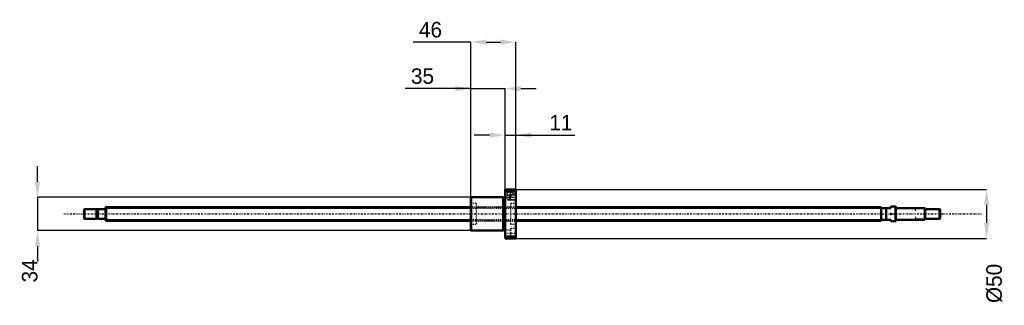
# Model space of a CAD drawing. Header units: millimetres. Extents: x -87 to 914, y -93 to 198.
import ezdxf

# ---------------------------------------------------------------- set-up
doc = ezdxf.new("R2010")
doc.units = ezdxf.units.MM
doc.linetypes.add('Center', pattern=[1.5, 0.45, -0.5, 0.05, -0.5])
doc.linetypes.add('Dashed', pattern=[2, 1, -1])
for name, color, linetype, lineweight in [('2d ConnectionPoints', 7, 'Continuous', 50), ('AM_0', 7, 'Continuous', 50), ('AM_4', 3, 'Continuous', 25), ('AM_5', 3, 'Continuous', 25), ('AM_7', 7, 'Center', 25), ('AM_9', 6, 'Dashed', 25)]:
    doc.layers.add(name, color=color, linetype=linetype, lineweight=lineweight)
doc.dimstyles.new('ISO-25', dxfattribs={"dimtxt": 2.5, "dimasz": 2.5, "dimexe": 1.25, "dimexo": 0.625, "dimtad": 1, "dimtxsty": 'Standard', "dimcen": 2.5, "dimadec": 0, "dimazin": 0, "dimtfac": 1, "dimtmove": 0, "dimatfit": 3, "dimfxl": 0, "dimarcsym": 0})

# ---------------------------------------------------------------- blocks, each defined once
blk = doc.blocks.new('1_BNK_1408_2_5RRG0_871LC5YRR0_Nut_0_in_BNK1408_2_5RRG0_871LC5Y_417_50__4')
at = {"layer": 'AM_0'}
for p, q in [((417.5, 25), (406.5, 25)), ((406.5, 25), (406.5, -25)), ((406.5, 22.6), (406.8, 22.9)), ((406.8, 25), (406.8, 22.9)), ((406.8, 22.9), (417.2, 22.9)), ((417.2, 25), (417.2, 22.9)), ((417.2, 22.9), (417.5, 22.6)), ((417.5, 25), (417.5, -25)), ((371.8, 17), (371.5, 16.8)), ((371.5, 16.8), (371.5, -16.8)), ((371.8, 17), (371.8, -17)), ((404.5, 17), (371.8, 17)), ((404.5, 17), (404.5, -17)), ((406.5, 16.7), (404.5, 16.7)), ((371.5, -16.8), (371.8, -17)), ((371.8, -17), (404.5, -17)), ((404.5, -16.7), (406.5, -16.7)), ((406.8, -22.9), (406.5, -22.6)), ((406.5, -25), (417.5, -25)), ((417.2, -22.9), (406.8, -22.9)), ((406.8, -22.9), (406.8, -25)), ((417.5, -22.6), (417.2, -22.9)), ((417.2, -22.9), (417.2, -25))]:
    blk.add_line(p, q, dxfattribs=at)
at = {"layer": 'AM_5', "linetype": 'Dashed'}
for p, q in [((408.5, 25), (408.5, 18.3)), ((414.5, 25), (414.5, 19.5)), ((410, 17), (408.5, 17)), ((410.1, 14.5), (411, 14)), ((411, 20), (411, 14)), ((417.5, 14), (411, 14)), ((413, 17), (414.5, 17)), ((417.5, 20), (414, 20))]:
    blk.add_line(p, q, dxfattribs=at)
at = {"layer": 'AM_7'}
for p, q in [((411.5, 25.4), (411.5, 16.6)), ((405.9, 19.5), (418.1, 19.5)), ((407.3, 17), (418, 17)), ((405.9, -19.5), (418.1, -19.5))]:
    blk.add_line(p, q, dxfattribs=at)
at = {"layer": 'AM_9'}
for p, q in [((412, 22.2), (406.5, 22.2)), ((408.5, 25), (409, 24.5)), ((409, 24.5), (409, 19.2)), ((414, 24.5), (409, 24.5)), ((412, 24.2), (412, 14.7)), ((417.5, 24.2), (412, 24.2)), ((414, 24.5), (414.5, 25)), ((414, 19.5), (414, 24.5)), ((377, 10.5), (371.5, 10.5)), ((377, 10.5), (377, -10.5)), ((406.5, 16.7), (412, 16.7)), ((409, 19.2), (407.8, 17)), ((407.8, 17), (409.2, 14.5)), ((409.2, 19.3), (409.2, 14.5)), ((409.2, 19.3), (411.5, 17)), ((409.2, 14.5), (417, 14.5)), ((411.5, 17), (414, 19.5)), ((412, 14.7), (417.5, 14.7)), ((412, 10.5), (412, -10.5)), ((417.5, 10.5), (412, 10.5)), ((417, 19.5), (414, 19.5)), ((417.5, 20), (417, 19.5)), ((417, 19.5), (417, 14.5)), ((417, 14.5), (417.5, 14)), ((412, 7), (377, 7)), ((377, -7), (412, -7)), ((371.5, -10.5), (377, -10.5)), ((412, -16.7), (406.5, -16.7)), ((412, -10.5), (417.5, -10.5)), ((412, -14.7), (412, -24.2)), ((417.5, -14.7), (412, -14.7)), ((406.5, -22.2), (412, -22.2)), ((412, -24.2), (417.5, -24.2))]:
    blk.add_line(p, q, dxfattribs=at)
blk.add_lwpolyline([(409, 19.2), (409, 19.2), (409.1, 19.3), (409.2, 19.3)], dxfattribs=at)
blk = doc.blocks.new('2_BNK_1408_2_5RRG0_871LC5Y_Shaft_0_in_BNK1408_2_5RRG0_871LC5Y_417_50__4')
at = {"layer": 'AM_0'}
for p, q in [((-21.5, 5), (-22, 4.5)), ((-22, 4.5), (-22, -4.5)), ((-9.15, 5), (-21.5, 5)), ((-21.5, 5), (-21.5, -5)), ((-9.15, 5), (-9.15, -5)), ((-8, 4.8), (-9.15, 4.8)), ((-8, 5), (-8, -5)), ((-0.2, 5), (-8, 5)), ((0.5, 7), (0, 6.5)), ((0, 6.5), (0, -6.5)), ((371.5, 7), (0.5, 7)), ((0.5, 7), (0.5, -7)), ((789, 7), (417.5, 7)), ((789, 7), (789, -7)), ((799, 6), (789, 6)), ((794, 6), (794, -6)), ((803.8, 7.5), (799, 7.5)), ((799, 7.5), (799, 6)), ((804, 7.3), (803.8, 7.5)), ((803.8, 7.5), (803.8, -7.5)), ((804, 7.3), (804, -7.3)), ((833.5, 6), (804.2, 6)), ((833.5, 6), (833.5, -6)), ((834, 5.5), (833.5, 6)), ((834, 5.5), (834, -5.5)), ((848.5, 5), (834, 5)), ((848.5, 5), (848.5, -5)), ((849, 4.5), (848.5, 5)), ((849, 4.5), (849, -4.5)), ((-22, -4.5), (-21.5, -5)), ((-21.5, -5), (-9.15, -5)), ((-9.15, -4.8), (-8, -4.8)), ((-8, -5), (-0.2, -5)), ((0, -6.5), (0.5, -7)), ((0.5, -7), (371.5, -7)), ((417.5, -7), (789, -7)), ((789, -6), (799, -6)), ((799, -6), (799, -7.5)), ((799, -7.5), (803.8, -7.5)), ((803.8, -7.5), (804, -7.3)), ((804.2, -6), (833.5, -6)), ((833.5, -6), (834, -5.5)), ((834, -5), (848.5, -5)), ((848.5, -5), (849, -4.5))]:
    blk.add_line(p, q, dxfattribs=at)
for centre, start, end in [((-0.2, 5.2), 270, 0), ((804.2, 6.2), 180, 270), ((-0.2, -5.2), 360, 90), ((804.2, -6.2), 90, 180)]:
    blk.add_arc(centre, 0.2, start, end, dxfattribs=at)
at = {"layer": 'AM_4'}
for p, q in [((-0.2, 5), (-0.2, -5)), ((804.2, 6), (804.2, -6))]:
    blk.add_line(p, q, dxfattribs=at)
at = {"layer": 'AM_5'}
for p, q in [((0, 5.773), (371.5, 5.773)), ((417.5, 5.773), (789, 5.773)), ((789, 3.5), (789, 5.773)), ((834, 5.3865), (824, 5.3865)), ((824, 3), (824, 5.3865)), ((0, -5.773), (371.5, -5.773)), ((417.5, -5.773), (789, -5.773)), ((789, -3.5), (789, -5.773)), ((824, -3), (824, -5.3865)), ((834, -5.3865), (824, -5.3865))]:
    blk.add_line(p, q, dxfattribs=at)
at = {"layer": 'AM_5', "linetype": 'Dashed'}
for p, q in [((371.5, 5.773), (417.5, 5.773)), ((371.5, -5.773), (417.5, -5.773))]:
    blk.add_line(p, q, dxfattribs=at)
at = {"layer": 'AM_7'}
blk.add_line((-42.45, 0), (891.45, 0), dxfattribs=at)
at = {"layer": 'AM_9'}
for p, q in [((417.5, 7), (371.5, 7)), ((371.5, -7), (417.5, -7))]:
    blk.add_line(p, q, dxfattribs=at)
blk = doc.blocks.new('*D3')
at = {"layer": 'AM_5', "color": 0, "lineweight": -2}
for p, q in [((-69.34, 32.78), (-69.34, 48.56)), ((371.75, 17), (-69.34, 17)), ((-69.34, 17), (-69.34, -17)), ((371.75, -17), (-69.34, -17)), ((-69.34, -32.78), (-69.34, -48.56))]:
    blk.add_line(p, q, dxfattribs=at)
at = {"layer": 'AM_5', "color": 0}
for points in [[(-71.97, 32.78), (-66.71, 32.78), (-69.34, 17)], [(-66.71, -32.78), (-71.97, -32.78), (-69.34, -17)]]:
    blk.add_solid(points, dxfattribs=at)
at = {"layer": 'Defpoints', "color": 0}
for p in [(371.75, 17), (-69.34, -17), (371.75, -17)]:
    blk.add_point(p, dxfattribs=at)
at = {"layer": 'AM_5', "color": 0, "insert": (-77.23, -58.028), "char_height": 15.78, "attachment_point": 5, "rotation": 90}
blk.add_mtext('34', dxfattribs=at)
blk = doc.blocks.new('*D4')
at = {"layer": 'AM_5', "color": 0, "lineweight": -2}
for p, q in [((371.5, 127.6), (304.9, 127.6)), ((355.7, 127.6), (339.9, 127.6)), ((371.5, 16.8), (371.5, 127.6)), ((371.5, 127.6), (406.5, 127.6)), ((406.5, 25), (406.5, 127.6)), ((422.3, 127.6), (438.1, 127.6))]:
    blk.add_line(p, q, dxfattribs=at)
at = {"layer": 'AM_5', "color": 0}
for points in [[(355.7, 124.9), (355.7, 130.2), (371.5, 127.6)], [(422.3, 130.2), (422.3, 124.9), (406.5, 127.6)]]:
    blk.add_solid(points, dxfattribs=at)
at = {"layer": 'Defpoints', "color": 0}
for p in [(406.5, 127.6), (406.5, 25), (371.5, 16.8)]:
    blk.add_point(p, dxfattribs=at)
at = {"layer": 'AM_5', "color": 0, "insert": (322.4, 140.2), "char_height": 15.78, "attachment_point": 5}
blk.add_mtext('35', dxfattribs=at)
blk = doc.blocks.new('*D5')
at = {"layer": 'AM_5', "color": 0, "lineweight": -2}
for p, q in [((371.5, 174.9), (313, 174.9)), ((371.5, 16.8), (371.5, 174.9)), ((387.3, 174.9), (401.7, 174.9)), ((417.5, 25), (417.5, 174.9))]:
    blk.add_line(p, q, dxfattribs=at)
at = {"layer": 'AM_5', "color": 0}
for points in [[(387.3, 177.5), (387.3, 172.3), (371.5, 174.9)], [(401.7, 172.3), (401.7, 177.5), (417.5, 174.9)]]:
    blk.add_solid(points, dxfattribs=at)
at = {"layer": 'Defpoints', "color": 0}
for p in [(417.5, 174.9), (417.5, 25), (371.5, 16.8)]:
    blk.add_point(p, dxfattribs=at)
at = {"layer": 'AM_5', "color": 0, "insert": (330.5, 187.5), "char_height": 15.78, "attachment_point": 5}
blk.add_mtext('46', dxfattribs=at)
blk = doc.blocks.new('*D6')
at = {"layer": 'AM_5', "color": 0, "lineweight": -2}
for p, q in [((390.7, 80.2), (374.9, 80.2)), ((406.5, 25), (406.5, 80.2)), ((406.5, 80.2), (417.5, 80.2)), ((417.5, 25), (417.5, 80.2)), ((417.5, 80.2), (477.3, 80.2)), ((433.3, 80.2), (449.1, 80.2))]:
    blk.add_line(p, q, dxfattribs=at)
at = {"layer": 'AM_5', "color": 0}
for points in [[(390.7, 77.6), (390.7, 82.9), (406.5, 80.2)], [(433.3, 82.9), (433.3, 77.6), (417.5, 80.2)]]:
    blk.add_solid(points, dxfattribs=at)
at = {"layer": 'Defpoints', "color": 0}
for p in [(417.5, 80.2), (406.5, 25), (417.5, 25)]:
    blk.add_point(p, dxfattribs=at)
at = {"layer": 'AM_5', "color": 0, "insert": (463.2, 92.9), "char_height": 15.78, "attachment_point": 5}
blk.add_mtext('11', dxfattribs=at)
blk = doc.blocks.new('*D7')
at = {"layer": 'AM_5', "color": 0, "lineweight": -2}
for p, q in [((417.5, 25), (896.34, 25)), ((896.34, 9.22), (896.34, -9.22)), ((417.5, -25), (896.34, -25))]:
    blk.add_line(p, q, dxfattribs=at)
at = {"layer": 'AM_5', "color": 0}
for points in [[(898.97, 9.22), (893.71, 9.22), (896.34, 25)], [(893.71, -9.22), (898.97, -9.22), (896.34, -25)]]:
    blk.add_solid(points, dxfattribs=at)
at = {"layer": 'Defpoints', "color": 0}
for p in [(417.5, 25), (417.5, -25), (896.34, -25)]:
    blk.add_point(p, dxfattribs=at)
at = {"layer": 'AM_5', "color": 0, "insert": (904.23, -70.762), "char_height": 15.78, "attachment_point": 5, "rotation": 90}
blk.add_mtext('Ø50', dxfattribs=at)

msp = doc.modelspace()

# ---------------------------------------------------------------- linework, layer by layer
at = {"layer": '2d ConnectionPoints'}
for p in [(0, 0), (799, 0)]:
    msp.add_point(p, dxfattribs=at)

# ---------------------------------------------------------------- block references
for name in ['1_BNK_1408_2_5RRG0_871LC5YRR0_Nut_0_in_BNK1408_2_5RRG0_871LC5Y_417_50__4', '2_BNK_1408_2_5RRG0_871LC5Y_Shaft_0_in_BNK1408_2_5RRG0_871LC5Y_417_50__4']:
    msp.add_blockref(name, (0, 0))

# ---------------------------------------------------------------- dimensions: what is measured, and where the dimension line sits
at = {"layer": 'AM_5'}
for base, p1, p2, text, picture, middle in [((417.5, 174.91), (371.5, 16.75), (417.5, 25), '46', '*D5', (330.472, 174.91)), ((406.5, 127.57), (371.5, 16.75), (406.5, 25), '35', '*D4', (322.432, 127.57)), ((417.5, 80.23), (406.5, 25), (417.5, 25), '11', '*D6', (463.187, 80.23))]:
    dim = msp.add_linear_dim(base=base, p1=p1, p2=p2, text=text, dimstyle='ISO-25', override={"dimtxt": 15.78, "dimasz": 15.78, "dimexe": 0, "dimexo": 0, "dimgap": 4.734}, dxfattribs=at)
    dim.commit()
    dim.dimension.update_dxf_attribs({"geometry": picture, "text_midpoint": middle, "dimtype": 160})
for base, p1, p2, text, picture, middle in [((-69.34, -17), (371.75, 17), (371.75, -17), '34', '*D3', (-77.23, -58.028)), ((896.34, -25), (417.5, 25), (417.5, -25), 'Ø50', '*D7', (904.23, -70.762))]:
    dim = msp.add_linear_dim(base=base, p1=p1, p2=p2, angle=90, text=text, dimstyle='ISO-25', override={"dimtxt": 15.78, "dimasz": 15.78, "dimexe": 0, "dimexo": 0, "dimgap": 4.734}, dxfattribs=at)
    dim.commit()
    dim.dimension.update_dxf_attribs({"geometry": picture, "text_midpoint": middle, "dimtype": 160, "text_rotation": 90})

doc.saveas('drawing.dxf')
